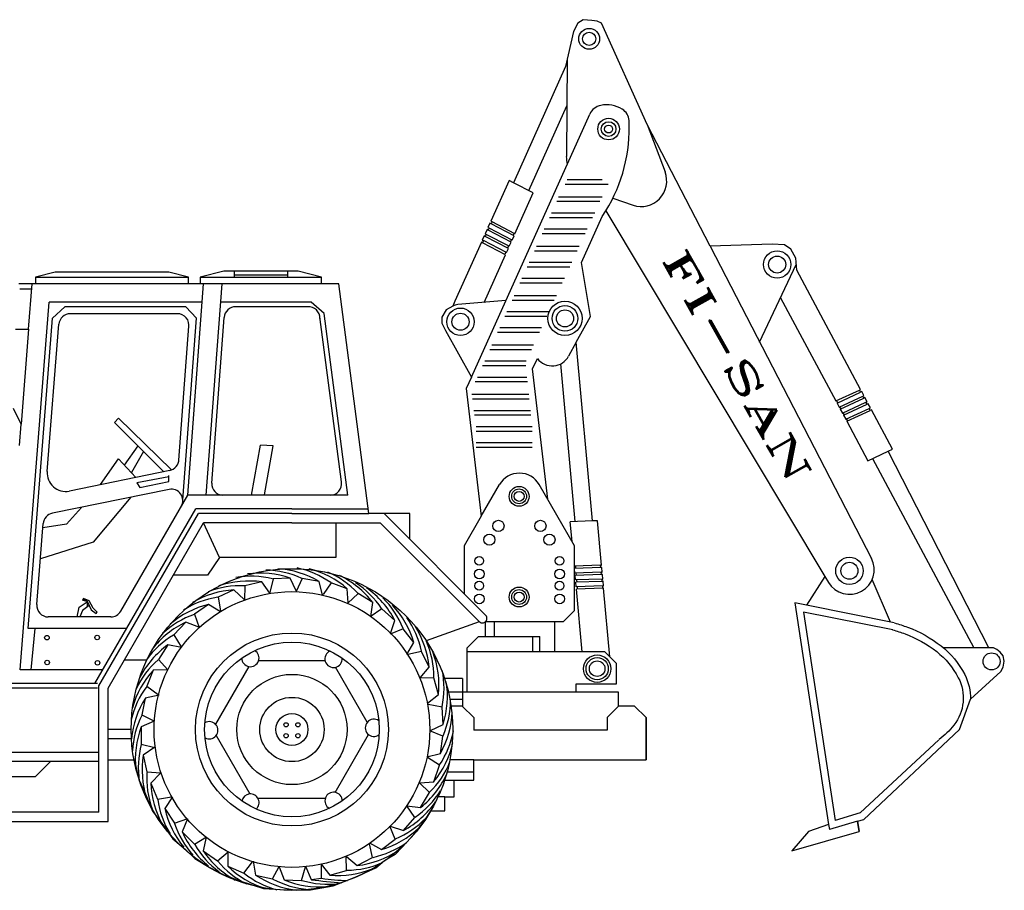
# Model space of a CAD drawing. Extents: x 10.8 to 27.5, y -31.3 to -23.6.
# Tile 8 of 8: x 22.9 to 27.2, y -27.4 to -23.6. Entities that reach past the tile are written whole.
import ezdxf
from ezdxf.enums import TextEntityAlignment as Align

# ---------------------------------------------------------------- set-up
doc = ezdxf.new("R2010")
doc.units = 0
doc.header["$MEASUREMENT"] = 0
doc.layers.get('0').update_dxf_attribs({"linetype": 'CONTINUOUS'})
doc.styles.add('ROMANT', font='romant')

msp = doc.modelspace()

# ---------------------------------------------------------------- linework, layer by layer
for p, q in [((25.3367, -23.6476), (25.3123, -23.6629)), ((25.3732, -23.6507), (25.3367, -23.6476)), ((25.3975, -23.6537), (25.3732, -23.6507)), ((25.4157, -23.6629), (25.3975, -23.6537)), ((25.3123, -23.6629), (25.2941, -23.6994)), ((25.6146, -24.1041), (25.4157, -23.6629)), ((25.2941, -23.6994), (25.2594, -23.851)), ((25.2594, -23.851), (25.0327, -24.3572)), ((25.0994, -24.3917), (25.2649, -24.022)), ((25.8883, -24.6335), (25.6146, -24.1041)), ((25.0134, -24.3472), (24.9339, -24.5247)), ((25.0327, -24.3572), (25.0134, -24.3472)), ((25.0392, -24.5793), (25.1187, -24.4017)), ((25.329, -24.7048), (25.4194, -24.5038)), ((25.4194, -24.5038), (25.4348, -24.48)), ((25.4348, -24.48), (26.3876, -26.071)), ((24.9298, -24.5339), (24.9216, -24.5522)), ((24.9216, -24.5522), (24.9269, -24.5549)), ((24.9353, -24.5367), (24.9298, -24.5339)), ((24.9339, -24.5247), (24.9395, -24.5276)), ((24.9395, -24.5276), (24.9353, -24.5367)), ((24.9053, -24.5887), (24.8971, -24.607)), ((24.9102, -24.5913), (24.9053, -24.5887)), ((24.9176, -24.5613), (24.9094, -24.5796)), ((24.9094, -24.5796), (24.9144, -24.5822)), ((24.9144, -24.5822), (24.9102, -24.5913)), ((24.9228, -24.564), (24.9176, -24.5613)), ((24.9269, -24.5549), (24.9228, -24.564)), ((25.0269, -24.6067), (25.0351, -24.5884)), ((24.893, -24.6161), (24.7781, -24.8726)), ((24.8977, -24.6186), (24.893, -24.6161)), ((24.8971, -24.607), (24.9018, -24.6095)), ((24.9018, -24.6095), (24.8977, -24.6186)), ((25.0146, -24.6341), (25.0228, -24.6158)), ((26.158, -24.6248), (25.8883, -24.6335)), ((26.2127, -24.6279), (26.158, -24.6248)), ((26.2401, -24.6461), (26.2127, -24.6279)), ((24.9053, -24.8783), (24.9982, -24.6707)), ((25.0023, -24.6615), (25.0105, -24.6432)), ((26.2614, -24.6857), (26.2401, -24.6461)), ((25.3681, -24.9396), (25.329, -24.7048)), ((26.2655, -24.7386), (26.2614, -24.6857)), ((23.038, -24.7469), (22.9525, -24.7683)), ((22.9525, -24.7683), (22.9525, -24.7974)), ((23.5324, -24.7469), (23.038, -24.7469)), ((23.6179, -24.7683), (23.5324, -24.7469)), ((23.6179, -24.7974), (23.6179, -24.7683)), ((23.7716, -24.7427), (23.6691, -24.7683)), ((23.6691, -24.7683), (23.6691, -24.7974)), ((24.0953, -24.7427), (23.7716, -24.7427)), ((24.1979, -24.7683), (24.0953, -24.7427)), ((24.1979, -24.7974), (24.1979, -24.7683)), ((26.5436, -25.2575), (26.2655, -24.7386)), ((22.9525, -24.7974), (22.8793, -24.7974)), ((22.9225, -24.9945), (22.938, -24.7974)), ((23.6179, -24.7974), (22.9525, -24.7974)), ((23.6691, -24.7974), (23.6179, -24.7974)), ((24.1979, -24.7974), (23.6691, -24.7974)), ((24.2721, -24.7974), (24.1979, -24.7974)), ((24.4027, -25.7974), (24.2721, -24.7974)), ((22.8858, -26.4774), (23.012, -24.8774)), ((23.6782, -24.8774), (23.012, -24.8774)), ((24.1518, -24.8774), (23.7584, -24.8774)), ((24.7684, -24.8945), (24.7393, -24.9102)), ((24.7781, -24.8726), (24.7684, -24.8945)), ((26.1953, -24.8581), (26.4361, -25.3074)), ((23.0805, -24.8974), (23.0265, -24.9472)), ((23.6066, -24.8974), (23.0805, -24.8974)), ((23.5704, -24.9274), (23.1044, -24.9274)), ((24.1404, -24.8974), (23.8241, -24.8974)), ((24.7393, -24.9102), (24.7212, -24.9427)), ((25.3062, -25.0519), (25.3681, -24.9396)), ((22.92, -26.2974), (23.0265, -24.9472)), ((23.004, -25.6148), (23.0546, -24.9735)), ((24.7212, -24.9427), (24.7212, -24.9681)), ((24.7212, -24.9681), (24.737, -25.0006)), ((22.8649, -24.9945), (22.9225, -24.9945)), ((22.9225, -24.9945), (22.8898, -25.4089)), ((24.737, -25.0006), (24.8496, -25.203)), ((25.3768, -25.8295), (25.3062, -25.0519)), ((25.3018, -25.832), (25.2395, -25.1452)), ((24.8496, -25.203), (24.8272, -25.2527)), ((24.8272, -25.2527), (24.8924, -25.8093)), ((26.5389, -25.2597), (26.5436, -25.2575)), ((26.5435, -25.2685), (26.5389, -25.2597)), ((26.5484, -25.2663), (26.5435, -25.2685)), ((26.5578, -25.2839), (26.5484, -25.2663)), ((26.4409, -25.3162), (26.4503, -25.3339)), ((26.5528, -25.2863), (26.5578, -25.2839)), ((26.5574, -25.2952), (26.5528, -25.2863)), ((26.5626, -25.2928), (26.5574, -25.2952)), ((26.572, -25.3104), (26.5626, -25.2928)), ((26.5667, -25.3129), (26.572, -25.3104)), ((26.5714, -25.3218), (26.5667, -25.3129)), ((26.5768, -25.3193), (26.5714, -25.3218)), ((26.5862, -25.3369), (26.5768, -25.3193)), ((22.8898, -25.4089), (22.8575, -25.3397)), ((26.4551, -25.3427), (26.4645, -25.3604)), ((26.5806, -25.3395), (26.5862, -25.3369)), ((26.5853, -25.3484), (26.5806, -25.3395)), ((26.591, -25.3457), (26.5853, -25.3484)), ((26.6829, -25.5172), (26.591, -25.3457)), ((22.8826, -25.5008), (22.8898, -25.4089)), ((26.4693, -25.3692), (26.4787, -25.3869)), ((26.4835, -25.3957), (26.5754, -25.5672)), ((26.6631, -25.5264), (26.6829, -25.5172)), ((27.102, -26.3812), (26.6631, -25.5264)), ((26.5951, -25.558), (27.0364, -26.3813)), ((23.3236, -26.2224), (23.6151, -25.7174)), ((23.6954, -25.7174), (23.6151, -25.7174)), ((24.3116, -25.7174), (23.6954, -25.7174)), ((23.2114, -26.5367), (23.6498, -25.7774)), ((24.0687, -25.7774), (23.6498, -25.7774)), ((24.0687, -25.7774), (24.4001, -25.7774)), ((23.2287, -26.5467), (23.6613, -25.7974)), ((23.2687, -26.5574), (23.6844, -25.8374)), ((24.0687, -25.7974), (23.6613, -25.7974)), ((24.0687, -25.8374), (23.6844, -25.8374)), ((23.7526, -25.9887), (23.6844, -25.8374)), ((24.0687, -25.7974), (24.4027, -25.7974)), ((24.0687, -25.8374), (24.453, -25.8374)), ((24.26, -25.8374), (24.26, -25.9887)), ((24.5815, -25.7974), (24.4027, -25.7974)), ((24.453, -25.8374), (24.8833, -26.2677)), ((24.4696, -25.7974), (24.5815, -25.9093)), ((24.5815, -25.9093), (24.5815, -25.7974)), ((24.8924, -25.8093), (24.8184, -25.9375)), ((25.2879, -25.9187), (25.2801, -25.8328)), ((25.3985, -25.8288), (25.3768, -25.8295)), ((25.4161, -26.0225), (25.3985, -25.8288)), ((22.9583, -26.1935), (22.9861, -25.8413)), ((24.8184, -26.1462), (24.5815, -25.9093)), ((24.8184, -25.9375), (24.8184, -26.1462)), ((23.7526, -25.9887), (23.7013, -26.0656)), ((24.26, -25.9887), (23.7526, -25.9887)), ((25.3004, -26.0564), (25.2987, -26.0385)), ((25.4121, -26.0227), (25.4161, -26.0225)), ((25.4131, -26.0326), (25.4121, -26.0227)), ((25.4174, -26.0325), (25.4131, -26.0326)), ((25.4151, -26.0526), (25.4192, -26.0524)), ((25.4161, -26.0626), (25.4151, -26.0526)), ((25.4192, -26.0524), (25.4174, -26.0325)), ((23.7013, -26.0656), (23.5527, -26.0656)), ((25.3031, -26.0864), (25.3013, -26.0664)), ((25.3058, -26.1163), (25.304, -26.0963)), ((25.4201, -26.0624), (25.4161, -26.0626)), ((25.4181, -26.0825), (25.4219, -26.0824)), ((25.4191, -26.0925), (25.4181, -26.0825)), ((25.4228, -26.0923), (25.4191, -26.0925)), ((25.4219, -26.0824), (25.4201, -26.0624)), ((25.4219, -26.0824), (25.4201, -26.0624)), ((25.4246, -26.1123), (25.4228, -26.0923)), ((26.3876, -26.071), (26.3081, -26.1968)), ((25.3315, -26.3997), (25.3067, -26.1263)), ((25.4211, -26.1124), (25.4246, -26.1123)), ((25.4221, -26.1224), (25.4211, -26.1124)), ((25.4252, -26.1223), (25.4221, -26.1224)), ((25.4523, -26.4213), (25.4252, -26.1223)), ((24.8184, -26.1462), (24.9116, -26.2394)), ((26.2572, -26.1866), (26.4044, -27.1516)), ((26.3081, -26.1968), (26.2572, -26.1866)), ((23.2803, -26.2474), (23.0082, -26.2474)), ((23.3496, -26.2974), (22.92, -26.2974)), ((24.8839, -26.2683), (24.6524, -26.351)), ((27.1216, -26.3817), (27.102, -26.3812)), ((27.136, -26.389), (27.1216, -26.3817)), ((27.1504, -26.4007), (27.136, -26.389)), ((23.4374, -26.4349), (23.3394, -26.4349)), ((25.4806, -26.4497), (25.4523, -26.4213)), ((27.1634, -26.4171), (27.1504, -26.4007)), ((27.1689, -26.4397), (27.1634, -26.4171)), ((23.2456, -26.4774), (22.8858, -26.4774)), ((25.4806, -26.5391), (25.4806, -26.4497)), ((27.1538, -26.485), (27.1641, -26.4665)), ((27.1641, -26.4665), (27.1689, -26.4397)), ((27.0214, -26.606), (27.1538, -26.485)), ((23.2225, -26.5574), (22.7687, -26.5574)), ((23.2225, -26.5374), (22.8008, -26.5374)), ((23.2287, -27.0974), (23.2287, -26.5467)), ((23.2687, -26.87), (23.2687, -26.5574)), ((25.3056, -26.5391), (25.4806, -26.5391)), ((25.3056, -26.575), (25.3056, -26.5391)), ((25.4901, -26.575), (25.3056, -26.575)), ((25.4901, -26.6351), (25.4901, -26.575)), ((26.9737, -26.7379), (27.0214, -26.606)), ((25.5596, -26.6351), (25.4901, -26.6351)), ((25.6096, -26.6851), (25.5596, -26.6351)), ((24.8596, -26.6851), (24.8596, -26.7408)), ((25.6096, -26.87), (25.6096, -26.6851)), ((25.6096, -26.6851), (25.6096, -26.87)), ((23.3687, -26.7374), (23.2687, -26.7374)), ((26.5569, -27.1286), (26.9737, -26.7379)), ((23.3699, -26.7775), (23.2687, -26.7775)), ((23.7383, -26.7641), (23.8847, -27.0177)), ((23.2287, -26.8374), (22.8087, -26.8374)), ((23.2287, -26.8774), (22.8087, -26.8774)), ((23.018, -26.8774), (22.9515, -26.944)), ((23.2687, -26.87), (23.3814, -26.87)), ((23.2687, -27.1374), (23.2687, -26.87)), ((23.3814, -26.87), (23.3852, -26.8803)), ((23.3852, -26.8803), (23.4019, -26.9544)), ((24.8596, -26.87), (24.756, -26.87)), ((24.8596, -26.87), (25.6096, -26.87)), ((24.8596, -26.958), (24.8596, -26.87)), ((22.9515, -26.944), (22.8087, -26.944)), ((24.7439, -26.9221), (24.8596, -26.9221)), ((23.4019, -26.9544), (23.4282, -27.0118)), ((24.733, -26.958), (24.7753, -26.958)), ((24.7753, -26.958), (24.8596, -26.958)), ((24.7753, -27.0306), (24.7753, -26.958)), ((23.4282, -27.0118), (23.4616, -27.0931)), ((23.9208, -27.037), (24.2137, -27.037)), ((24.7345, -27.0306), (24.7753, -27.0306)), ((24.7345, -27.0919), (24.7345, -27.0306)), ((23.2287, -27.0974), (22.8087, -27.0974)), ((23.4616, -27.0931), (23.5023, -27.1457)), ((24.6131, -27.1767), (24.6561, -27.1194)), ((24.6561, -27.1194), (24.6734, -27.0919)), ((24.6734, -27.0919), (24.7345, -27.0919)), ((22.7687, -27.1374), (23.2687, -27.1374)), ((23.5023, -27.1457), (23.55, -27.2126)), ((26.4044, -27.1516), (26.3161, -27.1821)), ((26.5302, -27.1366), (26.5569, -27.1286)), ((26.5376, -27.1811), (26.5302, -27.1366)), ((24.5701, -27.2269), (24.6131, -27.1767)), ((26.244, -27.2658), (26.5376, -27.1811)), ((26.3161, -27.1821), (26.244, -27.2658)), ((23.55, -27.2126), (23.605, -27.2604)), ((24.5199, -27.2795), (24.5701, -27.2269)), ((23.605, -27.2604), (23.6456, -27.2987)), ((24.4721, -27.3082), (24.5199, -27.2795)), ((23.6456, -27.2987), (23.7077, -27.3369)), ((23.7077, -27.3369), (23.7722, -27.3704)), ((24.3431, -27.38), (24.4339, -27.3393)), ((24.4339, -27.3393), (24.4721, -27.3082)), ((23.7722, -27.3704), (23.8415, -27.3967)), ((24.2476, -27.4182), (24.3431, -27.38)), ((23.8415, -27.3967), (23.9442, -27.4302)), ((24.1496, -27.435), (24.2476, -27.4182)), ((23.9442, -27.4302), (24.066, -27.4374)), ((24.066, -27.4374), (24.1496, -27.435))]:
    msp.add_line(p, q)
at = {"color": 7}
for p, q in [((25.2669, -23.8182), (25.2628, -24.2439)), ((24.8496, -25.203), (25.3646, -24.0589)), ((25.6146, -24.1041), (25.6926, -24.3106)), ((25.1187, -24.4017), (25.0327, -24.3572)), ((25.4442, -24.3646), (25.257, -24.3646)), ((25.4181, -24.3446), (25.2664, -24.3446)), ((25.4185, -24.4196), (25.2293, -24.4196)), ((25.4652, -24.4252), (25.5533, -24.4549)), ((25.4093, -24.4396), (25.221, -24.4396)), ((25.3769, -24.5096), (25.1894, -24.5096)), ((25.3862, -24.4896), (25.1984, -24.4896)), ((25.0351, -24.5884), (24.9353, -24.5367)), ((25.0392, -24.5793), (24.9395, -24.5276)), ((25.0105, -24.6432), (24.9102, -24.5913)), ((25.0146, -24.6341), (24.9144, -24.5822)), ((25.0228, -24.6158), (24.9228, -24.564)), ((25.0269, -24.6067), (24.9269, -24.5549)), ((25.0353, -24.5773), (25.0313, -24.5864)), ((25.3445, -24.5796), (25.1578, -24.5796)), ((25.3538, -24.5596), (25.1668, -24.5596)), ((24.9982, -24.6707), (24.8977, -24.6186)), ((25.0023, -24.6615), (24.9018, -24.6095)), ((25.0113, -24.6324), (25.0073, -24.6416)), ((25.0233, -24.6048), (25.0193, -24.614)), ((25.319, -24.6346), (25.1323, -24.6346)), ((25.8883, -24.6335), (26.5908, -25.9926)), ((24.9992, -24.6599), (24.9952, -24.6691)), ((25.3098, -24.6546), (25.124, -24.6546)), ((25.2774, -24.7246), (25.0924, -24.7246)), ((25.2866, -24.7046), (25.1014, -24.7046)), ((26.104, -25.0508), (26.2636, -24.7139)), ((22.9525, -24.7683), (23.6179, -24.7683)), ((23.6691, -24.7683), (24.1979, -24.7683)), ((23.8191, -24.7683), (23.8191, -24.7427)), ((23.8191, -24.7586), (24.0495, -24.7586)), ((24.0495, -24.7427), (24.0495, -24.7683)), ((23.6151, -25.7174), (23.6842, -24.7974)), ((23.6954, -25.7174), (23.7644, -24.7974)), ((25.245, -24.7946), (25.0608, -24.7946)), ((25.2542, -24.7746), (25.0698, -24.7746)), ((22.9362, -24.8202), (22.8849, -24.8202)), ((25.2195, -24.8496), (25.0352, -24.8496)), ((24.2083, -24.927), (24.1518, -24.8774)), ((24.9992, -24.8706), (24.7912, -24.8877)), ((25.2103, -24.8696), (25.0269, -24.8696)), ((23.6066, -24.8974), (23.6529, -24.9472)), ((24.3116, -25.7174), (24.2083, -24.927)), ((25.1779, -24.9396), (24.9954, -24.9396)), ((25.1871, -24.9196), (25.0044, -24.9196)), ((23.5765, -25.5646), (23.6203, -24.9811)), ((23.5936, -25.7374), (23.6529, -24.9472)), ((23.7193, -25.6653), (23.7735, -24.9439)), ((24.2839, -25.6598), (24.19, -24.9409)), ((25.1455, -25.0096), (24.9638, -25.0096)), ((25.1547, -24.9896), (24.9728, -24.9896)), ((25.12, -25.0646), (24.9382, -25.0646)), ((25.3062, -25.0519), (25.2728, -25.1124)), ((25.1108, -25.0846), (24.9299, -25.0846)), ((25.0876, -25.1346), (24.9074, -25.1346)), ((25.1152, -25.1679), (25.1369, -25.123)), ((25.086, -25.1546), (24.8983, -25.1546)), ((25.1816, -25.7346), (25.1152, -25.1679)), ((25.0934, -25.2246), (24.8667, -25.2246)), ((25.0913, -25.2046), (24.8758, -25.2046)), ((25.0993, -25.2796), (24.8516, -25.2796)), ((26.4361, -25.3074), (26.5389, -25.2597)), ((26.4409, -25.3162), (26.5435, -25.2685)), ((25.1014, -25.2996), (24.8543, -25.2996)), ((26.444, -25.3148), (26.4392, -25.306)), ((26.4503, -25.3339), (26.5528, -25.2863)), ((26.4551, -25.3427), (26.5574, -25.2952)), ((26.4645, -25.3604), (26.5667, -25.3129)), ((26.4693, -25.3692), (26.5714, -25.3218)), ((25.1067, -25.3496), (24.8608, -25.3496)), ((26.4585, -25.3411), (26.4537, -25.3324)), ((26.4729, -25.3675), (26.4681, -25.3587)), ((26.4787, -25.3869), (26.5806, -25.3395)), ((26.4835, -25.3957), (26.5853, -25.3484)), ((23.2969, -25.4012), (23.3135, -25.3827)), ((23.2969, -25.4012), (23.5102, -25.6147)), ((23.3135, -25.3827), (23.5438, -25.6078)), ((25.1088, -25.3696), (24.8635, -25.3696)), ((26.4874, -25.3939), (26.4826, -25.3851)), ((25.1141, -25.4196), (24.87, -25.4196)), ((25.1141, -25.4396), (24.87, -25.4396)), ((25.1141, -25.4896), (24.87, -25.4896)), ((23.3394, -25.5865), (23.3987, -25.5031)), ((23.4232, -25.5277), (23.3702, -25.6193)), ((23.8931, -25.7174), (23.9315, -25.4995)), ((23.9866, -25.5028), (23.9315, -25.4995)), ((23.9491, -25.7153), (23.9866, -25.5028)), ((25.1141, -25.5096), (24.87, -25.5096)), ((26.5754, -25.5672), (26.6631, -25.5264)), ((23.2353, -25.6716), (23.3136, -25.5589)), ((23.3136, -25.5589), (23.3896, -25.64)), ((23.5366, -25.6098), (23.0998, -25.6994)), ((23.5326, -25.6378), (23.3933, -25.6643)), ((23.3933, -25.6643), (23.4066, -25.6842)), ((23.4066, -25.6842), (23.5326, -25.6577)), ((23.5326, -25.6577), (23.5326, -25.6312)), ((23.5337, -25.6921), (23.026, -25.7962)), ((24.8924, -25.8093), (24.972, -25.6715)), ((25.2987, -25.9375), (25.1452, -25.6715)), ((23.3678, -25.7261), (23.2042, -25.9226)), ((23.1521, -25.7704), (23.0871, -25.8429)), ((24.4027, -25.7974), (24.4001, -25.7774)), ((25.3768, -25.8295), (25.2801, -25.8328)), ((23.0871, -25.8429), (22.9847, -25.8593)), ((23.2042, -25.9226), (22.9741, -25.9939)), ((25.2987, -26.2191), (25.2987, -25.9375)), ((25.4121, -26.0227), (25.2987, -26.0265)), ((25.4131, -26.0326), (25.2987, -26.0365)), ((25.4151, -26.0526), (25.3004, -26.0564)), ((25.3047, -26.0363), (25.3039, -26.0263)), ((23.9373, -26.095), (23.8639, -26.1115)), ((23.9729, -26.1443), (23.9373, -26.095)), ((23.9862, -26.0811), (23.9725, -26.1409)), ((24.0614, -26.0788), (23.9862, -26.0811)), ((24.087, -26.134), (24.0614, -26.0788)), ((24.113, -26.0804), (24.0875, -26.1363)), ((24.187, -26.0932), (24.113, -26.0804)), ((24.2011, -26.1524), (24.187, -26.0932)), ((25.4161, -26.0626), (25.3013, -26.0664)), ((25.4181, -26.0825), (25.3031, -26.0864)), ((25.4191, -26.0925), (25.304, -26.0963)), ((25.3071, -26.0662), (25.3063, -26.0562)), ((25.3095, -26.0962), (25.3087, -26.0862)), ((26.3876, -26.071), (26.4033, -26.0971)), ((26.6743, -26.27), (26.5937, -26.0851)), ((23.8157, -26.1298), (23.7471, -26.1607)), ((23.8605, -26.1709), (23.8157, -26.1298)), ((23.8639, -26.1115), (23.8618, -26.1729)), ((24.239, -26.0989), (24.204, -26.1493)), ((24.3096, -26.1248), (24.239, -26.0989)), ((24.3128, -26.1855), (24.3096, -26.1248)), ((25.4211, -26.1124), (25.3058, -26.1163)), ((25.4221, -26.1224), (25.3067, -26.1263)), ((25.3119, -26.1261), (25.3111, -26.1161)), ((23.1419, -26.2044), (23.1768, -26.1819)), ((23.1618, -26.167), (23.1569, -26.1745)), ((23.1569, -26.1745), (23.1768, -26.1794)), ((23.1868, -26.1769), (23.1618, -26.167)), ((23.1618, -26.172), (23.1768, -26.1794)), ((23.1768, -26.1794), (23.1942, -26.2168)), ((23.1768, -26.1819), (23.1768, -26.2044)), ((23.2042, -26.2094), (23.1868, -26.1769)), ((23.7471, -26.1607), (23.7573, -26.2212)), ((24.3569, -26.1455), (24.3124, -26.1878)), ((24.4208, -26.185), (24.3569, -26.1455)), ((23.1333, -26.2474), (23.1419, -26.2044)), ((23.1569, -26.2193), (23.1449, -26.2474)), ((23.1854, -26.1979), (23.1569, -26.2193)), ((23.1942, -26.2168), (23.2166, -26.2318)), ((23.2216, -26.2268), (23.2042, -26.2094)), ((23.706, -26.193), (23.6441, -26.2356)), ((23.7575, -26.2254), (23.706, -26.193)), ((24.4604, -26.2125), (24.4094, -26.2468)), ((24.4118, -26.2452), (24.4208, -26.185)), ((24.5168, -26.2622), (24.4604, -26.2125)), ((25.2987, -26.2191), (25.2487, -26.2691)), ((26.6898, -26.2731), (26.3081, -26.1968)), ((23.2166, -26.2318), (23.2216, -26.2268)), ((23.6441, -26.2356), (23.665, -26.2933)), ((24.4977, -26.32), (24.5168, -26.2622)), ((26.2948, -26.226), (26.4332, -27.1331)), ((26.6837, -26.3038), (26.2948, -26.226)), ((22.9491, -26.2974), (22.932, -26.4774)), ((23.6062, -26.2706), (23.5541, -26.3248)), ((23.6631, -26.2921), (23.6062, -26.2706)), ((24.5533, -26.2986), (24.4966, -26.322)), ((24.5986, -26.3586), (24.5533, -26.2986)), ((24.9097, -26.2691), (24.9097, -26.3323)), ((25.2487, -26.2691), (24.91, -26.2691)), ((24.9481, -26.2691), (24.9481, -26.3323)), ((25.2123, -26.3997), (25.2123, -26.2691)), ((23.5541, -26.3248), (23.5861, -26.3771)), ((24.8307, -26.3823), (24.8807, -26.3323)), ((24.8807, -26.3323), (25.1477, -26.3323)), ((25.1162, -26.3323), (25.1162, -26.3997)), ((25.1477, -26.3997), (25.1477, -26.3323)), ((23.5285, -26.3692), (23.4873, -26.4321)), ((23.5884, -26.3798), (23.5285, -26.3692)), ((24.5684, -26.4114), (24.5986, -26.3586)), ((24.8307, -26.575), (24.8307, -26.3823)), ((27.102, -26.3812), (26.9036, -26.3816)), ((23.4873, -26.4321), (23.5285, -26.4776)), ((24.6327, -26.3983), (24.5727, -26.4111)), ((24.6665, -26.4654), (24.6327, -26.3983)), ((25.4306, -26.3997), (24.8307, -26.3997)), ((25.4806, -26.4497), (25.4306, -26.3997)), ((27.1135, -26.4037), (27.1135, -26.4037)), ((23.4653, -26.4788), (23.4376, -26.5486)), ((23.5261, -26.4772), (23.4653, -26.4788)), ((24.6273, -26.5119), (24.6665, -26.4654)), ((25.4806, -26.5391), (25.4806, -26.4497)), ((24.6868, -26.5129), (24.6254, -26.5134)), ((24.7065, -26.5854), (24.6868, -26.5129)), ((24.8109, -26.5149), (24.7324, -26.5149)), ((24.8109, -26.5149), (24.8109, -26.6351)), ((23.4376, -26.5486), (23.487, -26.585)), ((25.3056, -26.5391), (25.4806, -26.5391)), ((25.3056, -26.575), (25.3056, -26.5391)), ((23.4305, -26.6004), (23.4158, -26.6742)), ((23.4901, -26.5879), (23.4305, -26.6004)), ((24.6588, -26.6232), (24.7065, -26.5854)), ((25.4901, -26.575), (24.7496, -26.575)), ((24.8109, -26.6072), (24.7565, -26.6072)), ((25.4901, -26.6351), (25.4901, -26.575)), ((24.722, -26.6402), (24.6619, -26.6279)), ((24.7261, -26.7152), (24.722, -26.6402)), ((24.8096, -26.6351), (24.7612, -26.6351)), ((24.8596, -26.6851), (24.8096, -26.6351)), ((25.4901, -26.6351), (25.4401, -26.6851)), ((25.5596, -26.6351), (25.4901, -26.6351)), ((25.5596, -26.6351), (25.6096, -26.6851)), ((23.4158, -26.6742), (23.4709, -26.7011)), ((25.4401, -26.6851), (25.4401, -26.7408)), ((23.4686, -26.7015), (23.4128, -26.7257)), ((23.4128, -26.7257), (23.4131, -26.8009)), ((24.6716, -26.7422), (24.7261, -26.7152)), ((24.7258, -26.7668), (24.6693, -26.7428)), ((24.7148, -26.8412), (24.7258, -26.7668)), ((25.4401, -26.7408), (24.8596, -26.7408)), ((26.8845, -26.7818), (26.541, -27.1008)), ((23.4131, -26.8009), (23.4725, -26.8162)), ((23.4717, -26.8139), (23.4217, -26.8486)), ((23.4217, -26.8486), (23.4369, -26.9223)), ((24.656, -26.8567), (24.7148, -26.8412)), ((24.7104, -26.8933), (24.6592, -26.8595)), ((24.6862, -26.9645), (24.7104, -26.8933)), ((23.4369, -26.9223), (23.4981, -26.9256)), ((23.4962, -26.9269), (23.4542, -26.9709)), ((23.4542, -26.9709), (23.4838, -27.04)), ((24.6666, -27.0122), (24.6232, -26.9689)), ((24.6256, -26.9692), (24.6862, -26.9645)), ((23.4838, -27.04), (23.5445, -27.031)), ((23.5487, -27.0309), (23.5153, -27.0817)), ((24.6287, -27.0772), (24.6666, -27.0122)), ((24.7345, -27.0306), (24.7043, -27.0306)), ((23.5153, -27.0817), (23.5568, -27.1444)), ((24.6033, -27.12), (24.5683, -27.0695)), ((24.5683, -27.0696), (24.6287, -27.0772)), ((23.5568, -27.1444), (23.6149, -27.1246)), ((24.5543, -27.1771), (24.6033, -27.12)), ((26.541, -27.1008), (26.4332, -27.1331)), ((23.6136, -27.1266), (23.591, -27.183)), ((24.5184, -27.2141), (24.4942, -27.1577)), ((24.4963, -27.1588), (24.5543, -27.1771)), ((26.4044, -27.1516), (26.4077, -27.1734)), ((26.5302, -27.1366), (26.4077, -27.1734)), ((26.5302, -27.1366), (26.5376, -27.1811)), ((23.591, -27.183), (23.6442, -27.2362)), ((23.6442, -27.2362), (23.6971, -27.2051)), ((23.6947, -27.2066), (23.6823, -27.2661)), ((24.4058, -27.2307), (24.459, -27.2602)), ((24.4198, -27.2948), (24.4062, -27.2349)), ((24.459, -27.2602), (24.5184, -27.2141)), ((23.6823, -27.2661), (23.744, -27.3091)), ((23.744, -27.3091), (23.7907, -27.2694)), ((23.7902, -27.2717), (23.79, -27.3325)), ((24.3059, -27.3505), (24.3046, -27.2891)), ((24.306, -27.2909), (24.3531, -27.3295)), ((24.3531, -27.3295), (24.4198, -27.2948)), ((23.79, -27.3325), (23.859, -27.3623)), ((23.859, -27.3623), (23.8968, -27.314)), ((23.8999, -27.311), (23.9106, -27.3709)), ((23.9838, -27.3878), (24.0123, -27.3335)), ((24.0128, -27.3358), (24.0352, -27.3923)), ((24.1104, -27.3943), (24.1275, -27.3353)), ((24.1278, -27.3329), (24.1519, -27.3905)), ((24.1953, -27.3239), (24.2336, -27.3711)), ((24.1973, -27.3843), (24.1971, -27.3227)), ((23.9106, -27.3709), (23.9838, -27.3878)), ((24.2336, -27.3711), (24.3059, -27.3505)), ((24.0352, -27.3923), (24.1104, -27.3943)), ((24.1519, -27.3905), (24.1973, -27.3843))]:
    msp.add_line(p, q, dxfattribs=at)
for points in [[(26.6828, -26.3036, -0.019449), (26.7369, -26.3212, -0.077893), (26.8746, -26.3983, -0.107177), (26.9688, -26.5121, -0.144165), (26.9894, -26.6182, -0.144165)], [(26.6914, -26.2735, -0.019449), (26.7477, -26.2919, -0.077893), (26.8939, -26.3737, -0.107177), (26.9965, -26.4977, -0.12676), (27.0214, -26.606, -0.144165)], [(26.9894, -26.6182, -0.144165), (26.9492, -26.7186, -0.064338), (26.8853, -26.7811, -0.064338)]]:
    msp.add_lwpolyline(points, format="xyb", dxfattribs=at)
for points in [[(24.2129, -26.4378), (23.9237, -26.4378)], [(23.881, -26.4633), (23.7359, -26.7147)], [(24.3963, -26.7056), (24.2583, -26.4666)], [(24.2567, -27.0109), (24.4019, -26.7594)]]:
    msp.add_lwpolyline(points)
for centre, radius in [((25.3622, -23.7311), 0.0454), ((25.3622, -23.7311), 0.0288), ((25.4467, -24.1237), 0.047), ((25.4467, -24.1237), 0.032), ((25.4467, -24.1237), 0.0171), ((26.1804, -24.7135), 0.0372), ((25.2569, -24.9479), 0.0745), ((25.2569, -24.9479), 0.0559), ((24.8022, -24.9624), 0.0372), ((25.2569, -24.9479), 0.0372), ((25.0573, -25.7226), 0.0432), ((25.0573, -25.7226), 0.0324), ((25.0573, -25.7226), 0.0217), ((24.9673, -25.851), 0.0245), ((25.1498, -25.851), 0.0245), ((24.9278, -25.9111), 0.0245), ((25.1893, -25.9111), 0.0245), ((24.8838, -26.003), 0.0191), ((25.2334, -26.003), 0.0191), ((26.4947, -26.0465), 0.0372), ((24.8838, -26.0604), 0.0212), ((25.2334, -26.0604), 0.0212), ((24.8838, -26.1114), 0.0191), ((25.2334, -26.1114), 0.0191), ((25.0573, -26.1607), 0.0432), ((25.0573, -26.1607), 0.0324), ((25.0573, -26.1607), 0.0217), ((24.8838, -26.1688), 0.0212), ((25.2334, -26.1688), 0.0212), ((23.0022, -26.3377), 0.00995), ((23.2207, -26.3368), 0.00995), ((23.0031, -26.4457), 0.00995), ((23.2222, -26.4471), 0.00995), ((27.1135, -26.4409), 0.0372)]:
    msp.add_circle(centre, radius, dxfattribs=at)
for centre, radius in [((26.1804, -24.7135), 0.0597), ((24.8022, -24.9624), 0.0597), ((26.4947, -26.0465), 0.0597), ((24.0687, -26.7374), 0.7), ((24.0687, -26.7374), 0.6), ((24.0687, -26.7374), 0.42), ((24.0687, -26.7374), 0.38), ((25.397, -26.4727), 0.0597), ((25.397, -26.4727), 0.0482), ((25.397, -26.4727), 0.0339), ((24.0687, -26.7374), 0.24), ((24.0687, -26.7374), 0.14), ((24.0687, -26.7374), 0.0696), ((24.0432, -26.717), 0.00932), ((24.0944, -26.717), 0.00932), ((24.0432, -26.7645), 0.00932), ((24.0944, -26.7645), 0.00932)]:
    msp.add_circle(centre, radius)
for centre, radius, start, end in [((25.4259, -24.0865), 0.0672, 101.1058, 155.7667), ((25.438, -24.1485), 0.1304, 58.5443, 101.1058), ((25.4739, -24.0899), 0.0617, 2.8993, 58.5443), ((24.8527, -24.1214), 0.6837, 328.3622, 2.8993), ((25.4181, -24.2454), 0.1554, 179.4468, 191.9548), ((25.5887, -24.3498), 0.111, 251.3646, 20.6789), ((23.1044, -24.9774), 0.05, 89.9999, 175.4893), ((23.5704, -24.9774), 0.05, 348.5619, 91.365), ((23.8234, -24.9474), 0.05, 89.1642, 176.0508), ((24.1404, -24.9474), 0.05, 358.6357, 93.8933), ((25.2014, -25.073), 0.0816, 217.7841, 331.1323), ((23.5266, -25.5609), 0.05, 280.0779, 0.9537), ((23.0837, -25.6211), 0.08, 175.4894, 281.5897), ((25.0586, -25.7215), 0.1, 30, 150), ((23.7693, -25.6674), 0.05, 177.5783, 267.1436), ((24.2345, -25.6674), 0.05, 271.3082, 8.7133), ((23.5437, -25.7411), 0.05, 330, 101.5897), ((23.0359, -25.8452), 0.05, 101.418, 175.4893), ((26.4954, -26.0419), 0.1074, 210.9166, 27.3356), ((23.947, -26.4289), 0.3855, 64.8095, 88.7149), ((23.9816, -26.4388), 0.402, 59.2755, 86.2777), ((24.0132, -26.4119), 0.3855, 54.4693, 78.3747), ((24.0455, -26.4279), 0.402, 48.9354, 75.9375), ((24.073, -26.407), 0.3855, 42.9184, 66.8238), ((23.8798, -26.4929), 0.402, 81.7752, 108.7774), ((23.8934, -26.4558), 0.3855, 76.3603, 100.2657), ((23.9293, -26.4586), 0.402, 70.8264, 97.8286), ((24.1014, -26.4291), 0.402, 37.3845, 64.3867), ((23.839, -26.5312), 0.402, 93.3261, 120.3283), ((23.844, -26.497), 0.3855, 87.3092, 111.2146), ((24.1365, -26.4225), 0.3855, 33.2295, 57.1349), ((24.1608, -26.4491), 0.402, 27.6956, 54.6978), ((23.8048, -26.5423), 0.3855, 98.86, 122.7654), ((24.194, -26.4395), 0.3855, 21.6787, 45.5841), ((23.0082, -26.1974), 0.05, 175.4894, 270), ((23.2803, -26.1974), 0.05, 270.0001, 330), ((23.801, -26.5836), 0.402, 103.6663, 130.6684), ((24.2124, -26.4704), 0.402, 16.1448, 43.1469), ((23.7694, -26.6007), 0.3855, 109.2002, 133.1056), ((24.2539, -26.4724), 0.3855, 11.3385, 35.2439), ((23.7775, -26.6343), 0.402, 115.2171, 142.2193), ((24.2665, -26.5061), 0.402, 5.8046, 32.8068), ((23.7499, -26.6574), 0.3855, 120.7511, 144.6565), ((23.764, -26.695), 0.402, 125.865, 152.8671), ((24.3009, -26.5096), 0.3855, 359.7877, 23.6931), ((23.7412, -26.7228), 0.3855, 131.3989, 155.3043), ((24.3065, -26.5452), 0.402, 354.2537, 21.2559), ((23.7614, -26.7508), 0.402, 137.4158, 164.418), ((24.3452, -26.5565), 0.3855, 347.7534, 11.6588), ((23.7445, -26.7826), 0.3855, 142.9497, 166.8551), ((24.3433, -26.5925), 0.402, 342.2194, 9.2216), ((23.7706, -26.8149), 0.402, 147.756, 174.7582), ((24.3734, -26.6094), 0.3855, 336.2025, 0.1079), ((23.7597, -26.8493), 0.3855, 153.2899, 177.1953), ((24.3643, -26.6443), 0.402, 330.6686, 357.6708), ((23.7889, -26.8677), 0.402, 159.3068, 186.309), ((24.3919, -26.6752), 0.3855, 325.8623, 349.7677), ((23.7852, -26.9035), 0.3855, 164.8408, 188.7462), ((24.3767, -26.7078), 0.402, 320.3284, 347.3306), ((23.8185, -26.9137), 0.402, 170.6872, 197.6893), ((24.3983, -26.7348), 0.3855, 314.3115, 338.2169), ((23.8219, -26.9495), 0.3855, 176.2211, 200.1265), ((24.3769, -26.7637), 0.402, 308.7776, 335.7797), ((23.8559, -26.9552), 0.402, 182.238, 209.2402), ((24.389, -26.799), 0.3855, 303.9928, 327.8983), ((23.8664, -26.9896), 0.3855, 187.7719, 211.6773), ((23.9077, -26.9941), 0.402, 192.5782, 219.5804), ((24.3627, -26.8236), 0.402, 298.4589, 325.4611), ((24.3727, -26.8567), 0.3855, 292.442, 316.3474), ((23.9242, -27.0261), 0.3855, 198.1121, 222.0175), ((24.342, -26.8756), 0.402, 286.9081, 313.9102), ((23.9579, -27.0187), 0.402, 204.129, 231.1312), ((23.9805, -27.0467), 0.3855, 209.663, 233.5684), ((24.3406, -26.917), 0.3855, 282.1018, 306.0072), ((24.015, -27.0404), 0.402, 214.1609, 241.163), ((24.3071, -26.9301), 0.402, 276.5679, 303.5701), ((24.0421, -27.064), 0.3855, 219.6948, 243.6002), ((24.0707, -27.0447), 0.402, 225.7117, 252.7139), ((24.304, -26.9645), 0.3855, 270.551, 294.4564), ((24.102, -27.0625), 0.3855, 231.2456, 255.151), ((24.1351, -27.0374), 0.402, 236.0519, 263.0541), ((24.2685, -26.9706), 0.402, 265.017, 292.0192), ((24.1691, -27.0492), 0.3855, 241.5858, 265.4912), ((24.1884, -27.0206), 0.402, 247.6027, 274.6049), ((24.2241, -27.0254), 0.3855, 253.1367, 277.0421), ((24.4234, -25.3347), 2.0741, 262.5118, 266.1974), ((24.303, -26.8312), 0.5631, 259.1881, 270.8061)]:
    msp.add_arc(centre, radius, start, end, dxfattribs=at)
for centre, radius, start, end in [((24.8009, -24.9618), 0.0747, 97.4517, 115.774), ((24.8975, -26.2535), 0.02, 225, 45.0001), ((23.8878, -26.4263), 0.0376, 180.2774, 60.0751), ((24.2497, -26.43), 0.0376, 113.6825, 5.3412), ((24.4252, -26.7298), 0.0376, 54.9662, 307.4698), ((23.7087, -26.7408), 0.0376, 240.9427, 120.1368), ((23.8878, -27.0552), 0.0376, 310.7526, 169.9632), ((24.2497, -27.0479), 0.0376, 359.5978, 240.873)]:
    msp.add_arc(centre, radius, start, end)

# ---------------------------------------------------------------- texts
at = {"color": 7, "style": 'ROMANT', "width": 1.779967}
msp.add_text('FI-SAN', height=0.11321, rotation=299.5059, dxfattribs=at).set_placement((25.6757, -24.6865), (26.2381, -25.6803), align=Align.FIT)

doc.saveas('drawing.dxf')
